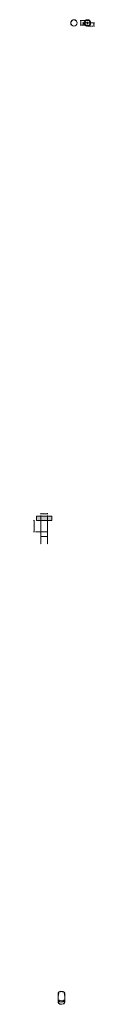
# Model space of a CAD drawing. Header units: millimetres. Extents: x 6496 to 7061, y -2470 to 6625.
import ezdxf

# ---------------------------------------------------------------- set-up
doc = ezdxf.new("R2010")
doc.units = ezdxf.units.MM
doc.linetypes.add('Dash', pattern=[6, 3, -3])
doc.linetypes.add('Hidden', pattern=[7.14375, 4.7625, -2.38125])
for name, color, linetype, lineweight in [('Cotas', 7, 'Continuous', 9), ('Cotas-2', 7, 'Continuous', 9), ('Lighthing Fixture Detail Wide Black', 7, 'Continuous', 20), ('Luminarias', 7, 'Continuous', 20), ('Techos', 7, 'Continuous', 9)]:
    doc.layers.add(name, color=color, linetype=linetype, lineweight=lineweight)
doc.layers.add('Lighthing Fixture Dim Grey Dash', color=7, linetype='Dash', lineweight=9, true_color=0xd2d2d2)
doc.styles.add('Arial Narrow', font='ARIALN.TTF', dxfattribs={"height": 4.4})
doc.dimstyles.new('FARO_-_2_2mm_Arial_Narrow_mm_Inch_Left', dxfattribs={"dimscale": 304.8, "dimtxt": 4.503096, "dimasz": 0, "dimexe": 0.019685, "dimexo": 0.0625, "dimgap": 0.003281, "dimtad": 1, "dimdec": 0, "dimzin": 0, "dimdsep": 46, "dimtxsty": 'Arial Narrow', "dimblk1": 'NONE', "dimblk2": 'NONE', "dimsah": 1, "dimcen": 0.09, "dimadec": 0, "dimazin": 0, "dimtfac": 1, "dimtdec": 4, "dimtix": 1, "dimtmove": 0, "dimatfit": 3, "dimfxl": 0.006562, "dimfxlon": 1, "dimtvp": 1, "dimtolj": 1, "dimtzin": 0, "dimarcsym": 2})
doc.dimstyles.new('FARO_-_2_2mm_Arial_Narrow_mm_Inch_Left_1', dxfattribs={"dimscale": 304.8, "dimtxt": 4.503096, "dimasz": 0, "dimexe": 0.019685, "dimexo": 0.0625, "dimgap": 0.003281, "dimtad": 1, "dimdec": 0, "dimzin": 0, "dimdsep": 46, "dimtxsty": 'Arial Narrow', "dimblk1": 'NONE', "dimblk2": 'NONE', "dimsah": 1, "dimcen": 0.09, "dimadec": 0, "dimazin": 0, "dimtfac": 1, "dimtdec": 4, "dimtix": 1, "dimtmove": 0, "dimatfit": 3, "dimfxl": 0.006562, "dimfxlon": 1, "dimtvp": 1, "dimtolj": 1, "dimtzin": 0, "dimarcsym": 2})
doc.dimstyles.new('FARO_-_2_2mm_Arial_Narrow_mm_Inch_Right', dxfattribs={"dimscale": 304.8, "dimtxt": 4.503096, "dimasz": 0, "dimexe": 0.019685, "dimexo": 0.0625, "dimgap": 0.003281, "dimtad": 1, "dimdec": 0, "dimzin": 0, "dimdsep": 46, "dimtxsty": 'Arial Narrow', "dimblk1": 'NONE', "dimblk2": 'NONE', "dimsah": 1, "dimcen": 0.09, "dimadec": 0, "dimazin": 0, "dimtfac": 1, "dimtdec": 4, "dimtix": 1, "dimtmove": 0, "dimatfit": 3, "dimfxl": 0.006562, "dimfxlon": 1, "dimtvp": 1, "dimtolj": 1, "dimtzin": 0, "dimarcsym": 2})

# ---------------------------------------------------------------- blocks, each defined once
blk = doc.blocks.new('43746 - 43746 STAN White ceiling lamp 1L-467466-00 Isometrico PDF')
at = {"layer": 'Luminarias', "lineweight": 9}
for p, q in [((2368.4, -2367), (2368.4, -2452.8)), ((2369.4, -2366.6), (2369.4, -2370.7)), ((2370.2, -2447.9), (2369.9, -2452)), ((2371.4, -2449.2), (2378.7, -2441.5)), ((2371.7, -2370.7), (2371.7, -2387.9)), ((2374.2, -2366.6), (2374.2, -2369.9)), ((2377.4, -2430), (2377.4, -2437.6)), ((2417.7, -2441.3), (2412.6, -2446.3)), ((2419.4, -2437.6), (2419.4, -2430)), ((2422.7, -2369.9), (2422.7, -2366.6)), ((2425.2, -2387.9), (2425.2, -2370.7)), ((2426.9, -2452), (2426.6, -2447.9)), ((2427.4, -2370.7), (2427.4, -2366.6)), ((2428.4, -2452.8), (2428.4, -2367))]:
    blk.add_line(p, q, dxfattribs=at)
for points in [[(2377.1, -2354.8, 0), (2368.8, -2364.4, 0), (2368.4, -2367.8, 0)], [(2372.2, -2362, 0), (2372.4, -2361.7, 0), (2372.8, -2361.1, 0), (2373.2, -2360.5, 0), (2373.7, -2359.9, 0), (2374.2, -2359.3, 0), (2374.7, -2358.7, 0), (2375.3, -2358.2, 0), (2375.9, -2357.6, 0), (2376.5, -2357.1, 0), (2377.2, -2356.6, 0), (2377.9, -2356.1, 0), (2378.7, -2355.7, 0), (2379.4, -2355.2, 0), (2380.3, -2354.8, 0), (2381.1, -2354.4, 0), (2381.9, -2354, 0), (2382.8, -2353.6, 0), (2383.7, -2353.2, 0), (2384.7, -2352.9, 0), (2385.6, -2352.6, 0), (2386.6, -2352.3, 0), (2387.6, -2352, 0), (2388.6, -2351.8, 0), (2389.6, -2351.6, 0), (2390.6, -2351.4, 0), (2391.7, -2351.2, 0), (2392.7, -2351.1, 0), (2393.8, -2351, 0), (2394.9, -2350.9, 0), (2395.9, -2350.8, 0), (2397, -2350.8, 0), (2398.1, -2350.7, 0), (2399.2, -2350.8, 0), (2400.3, -2350.8, 0), (2401.4, -2350.8, 0), (2402.4, -2350.9, 0), (2403.5, -2351, 0), (2404.6, -2351.2, 0), (2405.6, -2351.3, 0), (2406.6, -2351.5, 0), (2407.7, -2351.7, 0), (2408.7, -2351.9, 0), (2409.7, -2352.2, 0), (2410.7, -2352.4, 0), (2411.6, -2352.7, 0), (2412.6, -2353.1, 0), (2413.5, -2353.4, 0), (2414.4, -2353.8, 0), (2415.3, -2354.1, 0), (2416.1, -2354.5, 0), (2416.9, -2355, 0), (2417.6, -2355.3, 0)], [(2428.4, -2367.9, 0), (2425.1, -2359.1, 0), (2412, -2351.6, 0), (2393.6, -2349.9, 0), (2377.1, -2354.8, 0)], [(2389, -2353.8, 0), (2390, -2353.6, 0), (2390.6, -2353.4, 0)], [(2391, -2353.4, 0), (2392, -2353.2, 0), (2393, -2353.1, 0), (2394, -2353, 0), (2395, -2352.9, 0), (2396.1, -2352.8, 0), (2397.1, -2352.8, 0), (2398.1, -2352.7, 0), (2399.2, -2352.8, 0), (2400.2, -2352.8, 0), (2401.2, -2352.8, 0), (2402.3, -2352.9, 0), (2403.3, -2353, 0), (2404.3, -2353.1, 0), (2405.3, -2353.3, 0), (2406.3, -2353.5, 0), (2407.3, -2353.6, 0), (2408.2, -2353.9, 0)], [(2424.6, -2362, 0), (2424.4, -2361.7, 0), (2424, -2361.1, 0), (2423.6, -2360.5, 0), (2423.2, -2359.9, 0), (2422.6, -2359.3, 0), (2422.1, -2358.7, 0), (2421.5, -2358.2, 0), (2420.9, -2357.6, 0), (2420.3, -2357.1, 0), (2419.6, -2356.6, 0), (2418.9, -2356.1, 0), (2418.1, -2355.7, 0), (2417.6, -2355.3, 0)], [(2419.7, -2465, 0), (2403.2, -2469.9, 0), (2384.8, -2468.2, 0), (2371.7, -2460.7, 0), (2368.8, -2450.1, 0), (2377.1, -2440.6, 0)], [(2369.7, -2452.3, 0), (2370, -2450.2, 0), (2378.1, -2441.1, 0)], [(2418.8, -2464.5, 0), (2403, -2469.1, 0), (2385.4, -2467.6, 0), (2372.9, -2460.3, 0), (2369.7, -2453.7, 0)], [(2378.2, -2441.2, 0), (2370.2, -2450.2, 0), (2373, -2460.3, 0), (2385.5, -2467.5, 0), (2402.9, -2469.1, 0), (2418.6, -2464.4, 0)], [(2418.1, -2464.1, 0), (2402.8, -2468.6, 0), (2385.9, -2467.1, 0), (2373.7, -2460.1, 0), (2371, -2450.3, 0)], [(2371.4, -2449.2, 0), (2373.1, -2445.1, 0), (2375, -2441.4, 0), (2377, -2438, 0), (2379, -2435, 0), (2380, -2433.6, 0)], [(2372.1, -2444.5, 0), (2374.1, -2440.8, 0), (2376.1, -2437.3, 0), (2378.1, -2434.2, 0), (2379.2, -2432.8, 0)], [(2377.1, -2440.6, 0), (2393.6, -2435.7, 0), (2412, -2437.3, 0), (2425.1, -2444.9, 0), (2428, -2455.4, 0), (2419.7, -2465, 0)], [(2378.1, -2441.1, 0), (2393.8, -2436.4, 0), (2411.4, -2438, 0), (2423.9, -2445.2, 0), (2427.1, -2452.3, 0)], [(2418.6, -2464.4, 0), (2426.6, -2455.3, 0), (2423.8, -2445.3, 0), (2411.3, -2438.1, 0), (2393.9, -2436.5, 0), (2378.2, -2441.2, 0)], [(2378.7, -2441.5, 0), (2394, -2437, 0), (2410.9, -2438.5, 0), (2423.1, -2445.5, 0), (2425.8, -2455.2, 0), (2418.1, -2464.1, 0)], [(2412.6, -2446.3, 0), (2398.5, -2449.7, 0), (2384.3, -2446.4, 0), (2379.1, -2441.3, 0)], [(2411.3, -2438.7, 0), (2398.5, -2441.6, 0), (2385.2, -2438.7, 0)], [(2425.4, -2449.2, 0), (2423.7, -2445.1, 0), (2421.8, -2441.4, 0), (2419.8, -2438, 0), (2417.8, -2435, 0), (2416.8, -2433.6, 0)], [(2424.7, -2444.5, 0), (2422.8, -2440.8, 0), (2420.7, -2437.3, 0), (2418.7, -2434.2, 0), (2417.6, -2432.8, 0)], [(2427.1, -2453.6, 0), (2426.8, -2455.3, 0), (2418.8, -2464.5, 0)]]:
    blk.add_polyline3d(points, dxfattribs=at)
blk = doc.blocks.new('43746 - 43746 STAN White ceiling lamp 1L-467466-Planta_PDF Fixing Holes')
at = {"layer": 'Luminarias', "color": 253, "true_color": 0xaaaaaa}
for start, end in [(174, 174.93547), (159.98846, 169.93893), (154.96776, 156), (144, 144.98716), (130.06571, 139.93483), (125.01313, 126), (114, 115.03249), (100.0235, 110.01192), (94.98972, 96), (84, 85.01048), (69.98846, 79.97684), (64.96776, 66), (54, 54.98716), (40.06571, 49.93483), (35.01313, 36), (24, 25.03249), (10.06141, 20.01192), (5.0647, 6), (185.0647, 186), (190.06141, 200.01192), (204, 205.03249), (215.01313, 216), (220.06571, 229.93483), (234, 234.98302), (244.96776, 246), (249.98846, 259.97684), (264, 265.01048), (274.98972, 276), (280.0235, 290.01192), (294, 295.03249), (305.01313, 306), (310.06571, 319.93483), (324, 324.98716), (334.96776, 336), (339.9991, 349.93893), (354, 354.93547)]:
    blk.add_arc((0, 0), 30, start, end, dxfattribs=at)
blk = doc.blocks.new('DIMBLOCK1-Alzado_PDF')
at = {"layer": 'Cotas-2', "color": 251, "true_color": 0x5b5b5b}
for p, q in [((6564.7, 2060.7), (6564.7, 2066.7)), ((6564.7, 2060.7), (6625.1, 2060.7)), ((6564.7, 2060.7), (6564.7, 2058.7)), ((6625.1, 2060.7), (6625.1, 2066.7)), ((6625.1, 2060.7), (6625.1, 2058.7))]:
    blk.add_line(p, q, dxfattribs=at)
at = {"layer": 'Cotas-2', "color": 0, "insert": (6584, 2067.4), "char_height": 4.4, "width": 26.075, "attachment_point": 1, "line_spacing_factor": 0.974696, "style": 'Arial Narrow'}
blk.add_mtext('ø60 / 2.4"', dxfattribs=at)
blk = doc.blocks.new('_None')
blk = doc.blocks.new('DIMBLOCK2-Alzado_PDF')
at = {"layer": 'Cotas-2', "color": 251, "true_color": 0x5b5b5b}
for p, q in [((6503.3, 2000), (6497.3, 2000)), ((6503.3, 2000), (6503.3, 1895)), ((6503.3, 2000), (6505.3, 2000)), ((6503.3, 1895), (6497.3, 1895)), ((6503.3, 1895), (6505.3, 1895))]:
    blk.add_line(p, q, dxfattribs=at)
at = {"layer": 'Cotas-2', "color": 0, "insert": (6496.6, 1936.8), "char_height": 4.4, "width": 25.732, "attachment_point": 1, "rotation": 90, "line_spacing_factor": 0.974696, "style": 'Arial Narrow'}
blk.add_mtext('105 / 4.1"', dxfattribs=at)
blk = doc.blocks.new('DIMBLOCK3-Alzado_PDF')
at = {"layer": 'Cotas-2', "color": 251, "true_color": 0x5b5b5b}
for p, q in [((6565, 1852.4), (6565, 1858.4)), ((6565, 1852.4), (6625, 1852.4)), ((6565, 1852.4), (6565, 1850.4)), ((6625, 1852.4), (6625, 1858.4)), ((6625, 1852.4), (6625, 1850.4))]:
    blk.add_line(p, q, dxfattribs=at)
at = {"layer": 'Cotas-2', "color": 0, "insert": (6584.1, 1859.1), "char_height": 4.4, "width": 26.075, "attachment_point": 1, "line_spacing_factor": 0.974696, "style": 'Arial Narrow'}
blk.add_mtext('ø60 / 2.4"', dxfattribs=at)
blk = doc.blocks.new('DIMBLOCK4-Planta_PDF Fixing Holes')
at = {"layer": 'Cotas-2', "color": 251, "true_color": 0x5b5b5b}
for p, q in [((7053.8, 6595), (7051.8, 6595)), ((7053.8, 6564.7), (7051.8, 6564.7)), ((7053.8, 6564.7), (7053.8, 6595)), ((7053.8, 6595), (7059.8, 6595)), ((7053.8, 6564.7), (7059.8, 6564.7))]:
    blk.add_line(p, q, dxfattribs=at)
at = {"layer": 'Cotas-2', "color": 0, "insert": (7060.5, 6589.1), "char_height": 4.4, "width": 22.387, "attachment_point": 1, "rotation": 270, "line_spacing_factor": 0.974696, "style": 'Arial Narrow'}
blk.add_mtext('30 / 1.2"', dxfattribs=at)
blk = doc.blocks.new('DIMBLOCK5-Planta_PDF Fixing Holes')
at = {"layer": 'Cotas-2', "color": 251, "true_color": 0x5b5b5b}
for p, q in [((6954.5, 6595.1), (6948.5, 6595.1)), ((6954.5, 6573.5), (6948.5, 6573.6)), ((6954.5, 6595.1), (6954.5, 6573.5)), ((6954.5, 6573.5), (6956.5, 6573.5))]:
    blk.add_line(p, q, dxfattribs=at)
at = {"layer": 'Cotas-2', "color": 251, "linetype": 'Hidden', "true_color": 0x5b5b5b}
blk.add_line((6954.5, 6595.1), (6956.5, 6595.1), dxfattribs=at)
at = {"layer": 'Cotas-2', "color": 0, "insert": (6947.8, 6575), "char_height": 4.4, "width": 22.387, "attachment_point": 1, "rotation": 89.85409, "line_spacing_factor": 0.974696, "style": 'Arial Narrow'}
blk.add_mtext('22 / 0.8"', dxfattribs=at)
blk = doc.blocks.new('DIMBLOCK6-Planta_PDF Fixing Holes')
at = {"layer": 'Cotas-2', "color": 251, "true_color": 0x5b5b5b}
for p, q in [((6933, 6616.5), (6927, 6616.5)), ((6933, 6573.5), (6927, 6573.5)), ((6933, 6573.5), (6933, 6616.5)), ((6933, 6616.5), (6935, 6616.5)), ((6933, 6573.5), (6935, 6573.5))]:
    blk.add_line(p, q, dxfattribs=at)
at = {"layer": 'Cotas-2', "color": 0, "insert": (6926.3, 6585.6), "char_height": 4.4, "width": 22.387, "attachment_point": 1, "rotation": 90, "line_spacing_factor": 0.974696, "style": 'Arial Narrow'}
blk.add_mtext('43 / 1.7"', dxfattribs=at)

msp = doc.modelspace()

# ---------------------------------------------------------------- hatches: boundary and pattern name
at = {"layer": 'Techos', "true_color": 0xe8e8e8}
msp.add_hatch(color=254, dxfattribs=at).paths.add_polyline_path([(6591.5, 2000), (6665, 2000), (6665, 2040.5), (6525, 2040.5), (6525, 2000), (6589.9, 2000)])

# ---------------------------------------------------------------- linework, layer by layer
at = {"layer": 'Lighthing Fixture Detail Wide Black'}
for p, q in [((6990.2, 6595), (7000.2, 6595)), ((6992.1, 6573.5), (6998.2, 6573.5)), ((6992.2, 6616.5), (6998.3, 6616.4)), ((6995.1, 6576.5), (6995.1, 6571)), ((6995.2, 6613.4), (6995.3, 6618.9)), ((6995.2, 6590), (6995.2, 6600)), ((6625.2, 2000), (6564.7, 2000)), ((6564.7, 2000), (6564.7, 1895)), ((6625.2, 1895), (6625.2, 2000)), ((6564.7, 1895), (6625.2, 1895))]:
    msp.add_line(p, q, dxfattribs=at)
at = {"layer": 'Lighthing Fixture Detail Wide Black', "color": 253, "true_color": 0xaaaaaa}
msp.add_circle((6995.2, 6595), 28.4, dxfattribs=at)
at = {"layer": 'Lighthing Fixture Detail Wide Black'}
for centre, radius, start, end in [((6870.5, 6595), 30.3, 0, 180), ((6870.5, 6595), 30.3, 180, 0), ((6870.5, 6595), 28.4, 157.11633, 180), ((6870.5, 6595), 28.4, 180, 0), ((6870.5, 6595), 28.4, 0, 157.11633), ((6995.2, 6595), 24.2, 98.34873, 261.39144), ((6995.2, 6595), 5, 359.85409, 179.85409), ((6995.2, 6595), 5, 179.85409, 359.85409), ((6991.7, 6571.8), 0.8, 261.86044, 25.95279), ((6991.8, 6618.2), 0.8, 333.75538, 98.81755), ((6995.1, 6573.5), 3.05, 333.75538, 205.95279), ((6995.2, 6616.5), 3.05, 153.75538, 25.95279), ((6998.6, 6571.8), 0.8, 153.75538, 278.81755), ((6998.7, 6618.1), 0.8, 81.86044, 205.95279), ((6995.2, 6595), 24.2, 278.34873, 81.39144)]:
    msp.add_arc(centre, radius, start, end, dxfattribs=at)
at = {"layer": 'Lighthing Fixture Detail Wide Black', "color": 253, "true_color": 0xaaaaaa}
for start, end in [(89.85409, 269.85409), (269.85409, 89.85409)]:
    msp.add_arc((6995.2, 6595), 30, start, end, dxfattribs=at)
at = {"layer": 'Lighthing Fixture Dim Grey Dash'}
for p, q in [((6992.2, 6616.5), (6939.2, 6616.5)), ((6992.1, 6573.5), (6939.2, 6573.5)), ((6986.2, 6595), (6958.2, 6595)), ((6995.1, 6564.7), (7048.2, 6564.7)), ((7004.2, 6595), (7048.2, 6595)), ((6564.7, 2000), (6564.7, 2047)), ((6625.1, 2000), (6625.1, 2047)), ((6565, 1895), (6515, 1895)), ((6565, 1895), (6565, 1780.9)), ((6625, 1895), (6625, 1780.9))]:
    msp.add_line(p, q, dxfattribs=at)
at = {"layer": 'Techos'}
for p, q in [((6525, 2040.5), (6665, 2040.5)), ((6525, 2000), (6525, 2040.5)), ((6665, 2040.5), (6665, 2000)), ((6564.7, 2000), (6525, 2000)), ((6665, 2000), (6625.2, 2000))]:
    msp.add_line(p, q, dxfattribs=at)

# ---------------------------------------------------------------- block references
at = {"layer": 'Luminarias', "color": 253, "true_color": 0xaaaaaa, "extrusion": (0, 0, -1), "rotation": 90.14591286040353}
msp.add_blockref('43746 - 43746 STAN White ceiling lamp 1L-467466-Planta_PDF Fixing Holes', (-6995.2, 6595), dxfattribs=at)
at = {"layer": 'Luminarias', "lineweight": 9}
msp.add_blockref('43746 - 43746 STAN White ceiling lamp 1L-467466-00 Isometrico PDF', (4356.5, 0), dxfattribs=at)

# ---------------------------------------------------------------- dimensions: what is measured, and where the dimension line sits
at = {"layer": 'Cotas', "color": 251, "true_color": 0x5b5b5b}
for base, p1, p2, angle, dimstyle, override, picture, middle in [((6933, 6616.5), (6935, 6573.5), (6935, 6616.5), 90, 'FARO_-_2_2mm_Arial_Narrow_mm_Inch_Left', {"dimpost": '<>', "dimfxl": 42.999821}, 'DIMBLOCK6-Planta_PDF Fixing Holes', (6929.2, 6595)), ((6954.5, 6573.5), (6956.5, 6595.1), (6956.5, 6573.5), 89.85409, 'FARO_-_2_2mm_Arial_Narrow_mm_Inch_Left_1', {"dimpost": '<>', "dimfxl": 21.507767}, 'DIMBLOCK5-Planta_PDF Fixing Holes', (6950.7, 6584.3)), ((7053.8, 6595), (7051.8, 6564.7), (7051.8, 6595), 90, 'FARO_-_2_2mm_Arial_Narrow_mm_Inch_Right', {"dimtad": 4, "dimpost": '<>', "dimfxl": 30.317047}, 'DIMBLOCK4-Planta_PDF Fixing Holes', (7057.6, 6579.8)), ((6503.3, 1895), (6505.3, 2000), (6505.3, 1895), 90, 'FARO_-_2_2mm_Arial_Narrow_mm_Inch_Left', {"dimpost": '<>', "dimfxl": 105}, 'DIMBLOCK2-Alzado_PDF', (6499.5, 1947.5))]:
    dim = msp.add_linear_dim(base=base, p1=p1, p2=p2, angle=angle, dimstyle=dimstyle, override=override, dxfattribs=at)
    dim.commit()
    dim.dimension.update_dxf_attribs({"geometry": picture, "text_midpoint": middle})
for base, p1, p2, dimstyle, override, picture, middle in [((6625.1, 2060.7), (6564.7, 2058.7), (6625.1, 2058.7), 'FARO_-_2_2mm_Arial_Narrow_mm_Inch_Right', {"dimpost": '<>', "dimfxl": 60.44845}, 'DIMBLOCK1-Alzado_PDF', (6594.9, 2064.5)), ((6625, 1852.4), (6565, 1850.4), (6625, 1850.4), 'FARO_-_2_2mm_Arial_Narrow_mm_Inch_Left', {"dimpost": '<>', "dimfxl": 60}, 'DIMBLOCK3-Alzado_PDF', (6595, 1856.2))]:
    dim = msp.add_linear_dim(base=base, p1=p1, p2=p2, text='ø<>', dimstyle=dimstyle, override=override, dxfattribs=at)
    dim.commit()
    dim.dimension.update_dxf_attribs({"geometry": picture, "text_midpoint": middle})

doc.saveas('drawing.dxf')
